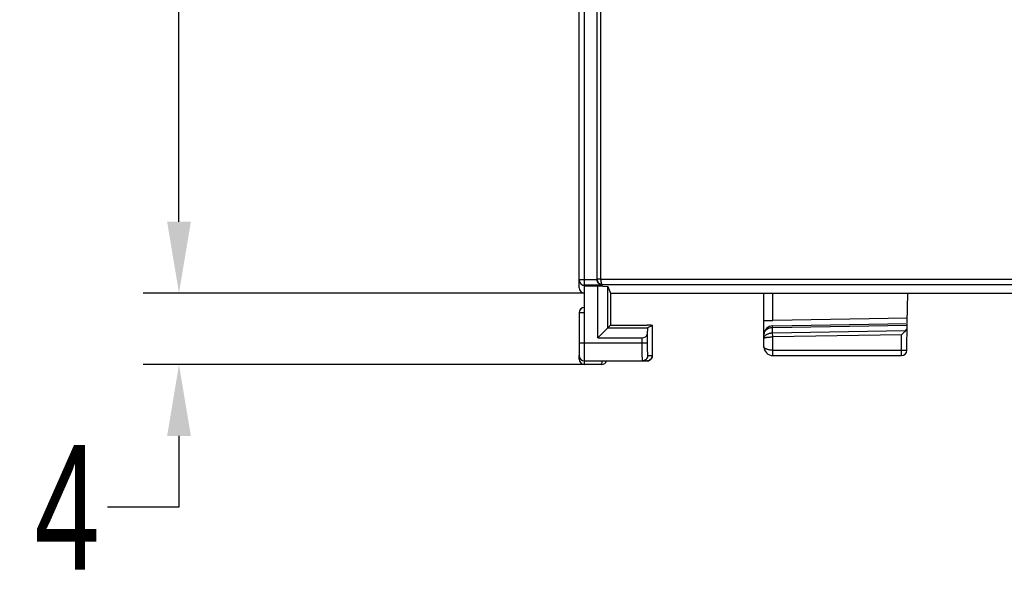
# Model space of a CAD drawing. Header units: millimetres. Extents: x -334 to 1371, y -859 to -284.
# Tile 14 of 42: x 678 to 734, y -564 to -532. Entities that reach past the tile are written whole.
import ezdxf

# ---------------------------------------------------------------- set-up
doc = ezdxf.new("R2010")
doc.units = ezdxf.units.MM
doc.header["$LTSCALE"] = 30.734
doc.header["$PDMODE"] = 3
doc.header["$PDSIZE"] = 2
doc.linetypes.add('JIS_02_1.0', pattern=[2, 1, -1])
doc.layers.get('0').update_dxf_attribs({"linetype": 'CONTINUOUS'})
doc.layers.get('Defpoints').update_dxf_attribs({"linetype": 'CONTINUOUS'})
for name, color, linetype in [('00_COMPONENTS', 7, 'CONTINUOUS'), ('08_ALL_DRAFTS', 7, 'CONTINUOUS'), ('标注', 2, 'CONTINUOUS')]:
    doc.layers.add(name, color=color, linetype=linetype)
doc.styles.get("Standard").update_dxf_attribs({"font": 'txt', "width": 0.707})
doc.dimstyles.get("Standard").update_dxf_attribs({"dimtxt": 7, "dimasz": 4, "dimexe": 2, "dimexo": 0, "dimtad": 0, "dimtih": 1, "dimtoh": 1, "dimdec": 1, "dimdsep": 46, "dimtxsty": 'Standard', "dimcen": 0.09, "dimclrd": 256, "dimclre": 256, "dimclrt": 256, "dimadec": 0, "dimazin": 0, "dimtp": 0.01, "dimtm": 0.01, "dimtfac": 1, "dimtdec": 1, "dimtofl": 0, "dimtmove": 0, "dimatfit": 3, "dimfxl": 0, "dimtolj": 1, "dimarcsym": 0})

# ---------------------------------------------------------------- blocks, each defined once
blk = doc.blocks.new('*D38')
at = {"layer": 'Defpoints', "color": 0, "linetype": 'JIS_02_1.0'}
for p in [(710.133, -377.663), (687.414, -547.663), (710.133, -547.663)]:
    blk.add_point(p, dxfattribs=at)
at = {"layer": '标注', "lineweight": -2}
for p, q in [((710.133, -377.663), (685.414, -377.663)), ((687.414, -381.663), (687.414, -458.538)), ((687.414, -543.663), (687.414, -466.788)), ((710.133, -547.663), (685.414, -547.663))]:
    blk.add_line(p, q, dxfattribs=at)
at = {"layer": '标注', "linetype": 'JIS_02_1.0'}
for points in [[(688.081, -381.663), (686.748, -381.663), (687.414, -377.663)], [(686.748, -543.663), (688.081, -543.663), (687.414, -547.663)]]:
    blk.add_solid(points, dxfattribs=at)
at = {"layer": '标注', "color": 0, "linetype": 'JIS_02_1.0', "insert": (687.414, -462.663), "char_height": 7, "attachment_point": 5}
blk.add_mtext('\\A1;{\\A1;170}', dxfattribs=at)
blk = doc.blocks.new('*D39')
at = {"layer": 'Defpoints', "color": 0, "linetype": 'JIS_02_1.0'}
for p in [(710.133, -547.663), (687.414, -551.662), (710.133, -551.662)]:
    blk.add_point(p, dxfattribs=at)
at = {"layer": '标注', "lineweight": -2}
for p, q in [((687.414, -543.663), (687.414, -539.663)), ((710.133, -547.663), (685.414, -547.663)), ((710.133, -551.662), (685.414, -551.662)), ((687.414, -555.662), (687.414, -559.662)), ((687.414, -559.662), (683.414, -559.662))]:
    blk.add_line(p, q, dxfattribs=at)
at = {"layer": '标注', "linetype": 'JIS_02_1.0'}
for points in [[(686.748, -543.663), (688.081, -543.663), (687.414, -547.663)], [(688.081, -555.662), (686.748, -555.662), (687.414, -551.662)]]:
    blk.add_solid(points, dxfattribs=at)
at = {"layer": '标注', "color": 0, "linetype": 'JIS_02_1.0', "insert": (681.14, -559.662), "char_height": 7, "attachment_point": 5}
blk.add_mtext('\\A1;{\\A1;4}', dxfattribs=at)

msp = doc.modelspace()

# ---------------------------------------------------------------- linework, layer by layer
at = {"color": 7, "linetype": 'Continuous'}
for p, q in [((710.133, -551.463), (710.133, -377.663)), ((709.833, -547.363), (709.833, -377.963)), ((710.833, -546.909), (710.833, -377.963)), ((711.033, -377.963), (711.033, -546.878)), ((710.833, -546.922), (709.833, -546.922)), ((710.84, -546.875), (710.833, -546.874)), ((710.839, -546.965), (710.833, -546.909)), ((711.033, -546.878), (747.391, -546.878)), ((711.133, -547.178), (747.296, -547.178)), ((711.133, -547.222), (711.133, -547.178)), ((709.986, -547.183), (710.046, -547.209)), ((711.133, -547.222), (710.133, -547.222)), ((710.133, -547.253), (710.883, -547.253)), ((710.133, -548.763), (709.833, -548.763)), ((709.833, -548.763), (709.833, -551.163)), ((711.433, -549.614), (710.883, -550.163)), ((711.434, -549.614), (713.661, -549.614)), ((711.583, -549.464), (713.649, -549.464)), ((713.661, -549.614), (713.643, -549.96)), ((713.949, -549.469), (713.661, -549.614)), ((713.948, -550.481), (713.949, -549.469)), ((713.643, -550.463), (709.833, -550.463)), ((710.883, -550.163), (713.344, -550.163)), ((713.344, -550.163), (713.344, -550.463)), ((713.643, -549.96), (713.643, -550.463)), ((713.948, -550.481), (713.948, -550.482)), ((710.133, -551.463), (713.624, -551.463)), ((713.58, -551.375), (713.515, -551.425)), ((713.701, -551.453), (713.624, -551.463)), ((713.624, -551.463), (713.655, -551.462)), ((713.668, -551.163), (713.924, -551.163)), ((713.774, -551.423), (713.701, -551.453)), ((713.836, -551.375), (713.774, -551.423))]:
    msp.add_line(p, q, dxfattribs=at)
for points in [[(709.833, -546.922), (709.844, -547), (709.874, -547.073), (709.923, -547.136), (709.986, -547.183)], [(710.833, -546.874), (710.835, -546.902), (710.838, -546.928), (710.844, -546.952), (710.851, -546.975), (710.86, -546.998), (710.871, -547.02), (710.885, -547.042), (710.901, -547.064)], [(711.133, -547.222), (711.088, -547.216), (711.044, -547.204), (711.002, -547.185), (710.963, -547.161), (710.928, -547.131), (710.898, -547.097), (710.873, -547.059), (710.853, -547.016), (710.839, -546.965)], [(711.033, -546.878), (710.982, -546.878), (710.933, -546.877), (710.892, -546.876), (710.86, -546.875), (710.84, -546.875)], [(710.901, -547.064), (710.919, -547.085), (710.941, -547.105), (710.966, -547.124), (710.993, -547.141), (711.024, -547.156), (711.058, -547.167), (711.094, -547.175), (711.133, -547.178)], [(711.034, -546.878), (711.034, -546.898), (711.035, -546.92), (711.037, -546.943), (711.039, -546.967), (711.042, -546.99), (711.046, -547.012), (711.05, -547.035), (711.056, -547.057), (711.062, -547.079), (711.069, -547.1), (711.077, -547.119), (711.087, -547.137), (711.097, -547.153), (711.108, -547.165), (711.12, -547.174), (711.133, -547.178)], [(710.046, -547.209), (710.058, -547.212), (710.133, -547.222)], [(713.344, -550.463), (713.344, -550.569), (713.344, -550.669), (713.345, -550.761), (713.345, -550.847), (713.346, -550.926), (713.347, -550.997), (713.348, -551.061), (713.35, -551.119), (713.351, -551.17), (713.352, -551.216), (713.353, -551.256), (713.354, -551.292), (713.356, -551.324), (713.357, -551.352), (713.358, -551.377), (713.359, -551.398), (713.361, -551.417), (713.362, -551.433), (713.363, -551.445), (713.365, -551.455), (713.366, -551.461), (713.368, -551.463)], [(713.643, -550.463), (713.644, -550.537), (713.644, -550.607), (713.645, -550.672), (713.645, -550.732), (713.646, -550.787), (713.647, -550.837), (713.648, -550.882), (713.649, -550.922), (713.651, -550.958), (713.652, -550.99), (713.653, -551.018), (713.654, -551.043), (713.655, -551.066), (713.657, -551.085), (713.658, -551.103), (713.659, -551.118), (713.66, -551.131), (713.662, -551.142), (713.663, -551.151), (713.665, -551.157), (713.666, -551.162), (713.668, -551.163)], [(713.924, -551.163), (713.928, -551.154), (713.931, -551.13), (713.935, -551.089), (713.938, -551.035), (713.941, -550.969), (713.943, -550.892), (713.945, -550.803), (713.947, -550.704), (713.948, -550.597), (713.948, -550.481)], [(713.946, -550.751), (713.947, -550.689), (713.948, -550.625), (713.948, -550.557), (713.948, -550.482)], [(713.655, -551.462), (713.72, -551.448), (713.777, -551.421), (713.825, -551.386), (713.864, -551.344), (713.892, -551.3), (713.909, -551.26), (713.919, -551.225), (713.924, -551.199), (713.928, -551.177), (713.93, -551.155), (713.932, -551.131), (713.934, -551.104), (713.936, -551.074), (713.938, -551.039), (713.94, -551.001)], [(713.94, -551.001), (713.941, -550.958), (713.943, -550.912), (713.944, -550.862), (713.945, -550.808), (713.946, -550.751)], [(713.515, -551.425), (713.446, -551.453), (713.368, -551.463)], [(713.668, -551.163), (713.658, -551.241), (713.628, -551.313), (713.58, -551.375)], [(713.924, -551.163), (713.913, -551.241), (713.884, -551.313), (713.836, -551.375)]]:
    msp.add_lwpolyline(points, dxfattribs=at)
for centre, start, end in [((710.133, -547.363), 180, 270), ((710.133, -548.763), 90, 180), ((710.133, -551.163), 180, 270)]:
    msp.add_arc(centre, 0.3, start, end, dxfattribs=at)
for centre, ratio, start_param, end_param in [((713.649, -549.469), 0.017469, -0.034935, 1.570756), ((713.344, -549.953), 0.7, -1.570796, -0.034907)]:
    msp.add_ellipse(centre, major_axis=(0.3, 0), ratio=ratio, start_param=start_param, end_param=end_param, dxfattribs=at)
at = {"layer": '00_COMPONENTS', "color": 7, "linetype": 'Continuous'}
for p, q in [((720.183, -549.95), (720.183, -547.663)), ((720.675, -549.193), (720.675, -547.663)), ((728.215, -549.321), (728.244, -547.662)), ((720.183, -549.193), (720.675, -549.193)), ((728.22, -549.061), (720.675, -549.193)), ((720.675, -549.493), (728.215, -549.361)), ((728.188, -550.867), (728.215, -549.361)), ((720.671, -549.581), (728.213, -549.449)), ((720.671, -549.905), (720.671, -549.581)), ((728.116, -549.775), (720.671, -549.905)), ((720.183, -549.993), (720.186, -549.951)), ((720.183, -550.662), (720.183, -549.993)), ((720.187, -550.164), (720.183, -550.2)), ((720.642, -550.117), (720.675, -550.117)), ((720.675, -550.117), (720.673, -550.039)), ((727.898, -549.991), (720.675, -550.117)), ((720.675, -550.862), (720.675, -550.117)), ((727.883, -550.862), (727.898, -549.991)), ((720.675, -550.862), (727.883, -550.862)), ((727.883, -550.862), (728.188, -550.867)), ((709.833, -551.362), (709.833, -551.163)), ((710.133, -551.662), (710.133, -551.463)), ((720.683, -551.162), (727.888, -551.162)), ((711.089, -551.662), (710.133, -551.662)), ((711.09, -551.646), (711.089, -551.662))]:
    msp.add_line(p, q, dxfattribs=at)
for points in [[(720.186, -549.951), (720.193, -549.913), (720.203, -549.877), (720.217, -549.844), (720.233, -549.813), (720.251, -549.785), (720.272, -549.759), (720.294, -549.734), (720.317, -549.712), (720.343, -549.691), (720.37, -549.671), (720.399, -549.654), (720.429, -549.638), (720.461, -549.623), (720.494, -549.611), (720.528, -549.601), (720.563, -549.593), (720.599, -549.586), (720.635, -549.582), (720.671, -549.581)], [(720.671, -549.905), (720.638, -549.906), (720.606, -549.908), (720.574, -549.912), (720.542, -549.917), (720.51, -549.923), (720.478, -549.931), (720.445, -549.941), (720.413, -549.952), (720.38, -549.965), (720.348, -549.981), (720.317, -549.999), (720.287, -550.02), (720.259, -550.043), (720.235, -550.07), (720.214, -550.098), (720.198, -550.13), (720.187, -550.164)], [(720.671, -549.581), (720.671, -549.555), (720.672, -549.533), (720.672, -549.516), (720.673, -549.503), (720.674, -549.495), (720.675, -549.493)], [(720.673, -550.039), (720.672, -549.967), (720.671, -549.935), (720.671, -549.905)], [(727.898, -549.991), (727.94, -549.949), (727.98, -549.91)], [(727.98, -549.91), (728.053, -549.837), (728.086, -549.805), (728.116, -549.775)], [(720.183, -550.2), (720.187, -550.19), (720.198, -550.18), (720.214, -550.171), (720.235, -550.163), (720.26, -550.156), (720.288, -550.149), (720.318, -550.143), (720.35, -550.138), (720.382, -550.134), (720.415, -550.13)], [(720.415, -550.13), (720.447, -550.127), (720.48, -550.124), (720.512, -550.122), (720.544, -550.12), (720.577, -550.119), (720.609, -550.118), (720.642, -550.117)], [(720.675, -550.862), (720.64, -550.861), (720.605, -550.859), (720.57, -550.857), (720.536, -550.853), (720.502, -550.848), (720.469, -550.842), (720.437, -550.836), (720.406, -550.828), (720.377, -550.82), (720.349, -550.81), (720.323, -550.8), (720.299, -550.789), (720.276, -550.778), (720.255, -550.765), (720.236, -550.751), (720.219, -550.736), (720.204, -550.719), (720.193, -550.701), (720.186, -550.682), (720.183, -550.662)], [(720.683, -551.162), (720.682, -551.151), (720.68, -551.121), (720.678, -551.074), (720.676, -551.012), (720.675, -550.939), (720.675, -550.862)], [(727.888, -551.162), (727.887, -551.151), (727.886, -551.121), (727.885, -551.074), (727.884, -551.012), (727.883, -550.939), (727.883, -550.862)], [(711.096, -551.463), (711.093, -551.538), (711.09, -551.646)]]:
    msp.add_lwpolyline(points, dxfattribs=at)
for centre, radius, start, end in [((710.133, -548.762), 0.3, 95.6831, 180), ((720.683, -549.993), 0.5, 91, 180), ((720.683, -550.662), 0.5, 180, 270), ((727.888, -550.862), 0.3, 270, 359), ((710.133, -551.362), 0.3, 180, 270), ((711.089, -551.362), 0.3, 270, 340.1197)]:
    msp.add_arc(centre, radius, start, end, dxfattribs=at)
msp.add_ellipse((727.911, -549.566), major_axis=(0.218, 0.218), ratio=0.948982, start_param=-1.579674, end_param=-0.776673, dxfattribs=at)
at = {"layer": '08_ALL_DRAFTS', "color": 7, "linetype": 'Continuous'}
for p, q in [((710.883, -547.253), (711.433, -547.287)), ((710.883, -550.163), (710.883, -547.253)), ((711.433, -547.287), (711.583, -547.663)), ((711.434, -549.614), (711.433, -547.287)), ((711.583, -547.663), (736.633, -547.663)), ((711.583, -547.663), (711.583, -549.464)), ((711.583, -549.464), (711.434, -549.614))]:
    msp.add_line(p, q, dxfattribs=at)

# ---------------------------------------------------------------- dimensions: what is measured, and where the dimension line sits
at = {"layer": '标注'}
for base, p1, p2, override, picture, middle in [((687.414, -547.663), (710.133, -377.663), (710.133, -547.663), {"dimdec": 0, "dimzin": 0, "dimtxsty": 'Standard', "dimcen": 5.0292, "dimclrt": 0, "dimtdec": 4, "dimtzin": 0}, '*D38', (687.414, -462.663)), ((687.414, -551.662), (710.133, -547.663), (710.133, -551.662), {"dimtad": 0, "dimtih": 1, "dimtoh": 1, "dimdec": 0, "dimzin": 0, "dimtxsty": 'Standard', "dimcen": 5.0292, "dimclrt": 0, "dimtol": 0, "dimtdec": 4, "dimtzin": 0}, '*D39', (681.14, -559.662))]:
    dim = msp.add_linear_dim(base=base, p1=p1, p2=p2, angle=90, text='{\\A1;<>}', dimstyle='Standard', override=override, dxfattribs=at)
    dim.commit()
    dim.dimension.update_dxf_attribs({"geometry": picture, "text_midpoint": middle})

doc.saveas('drawing.dxf')
